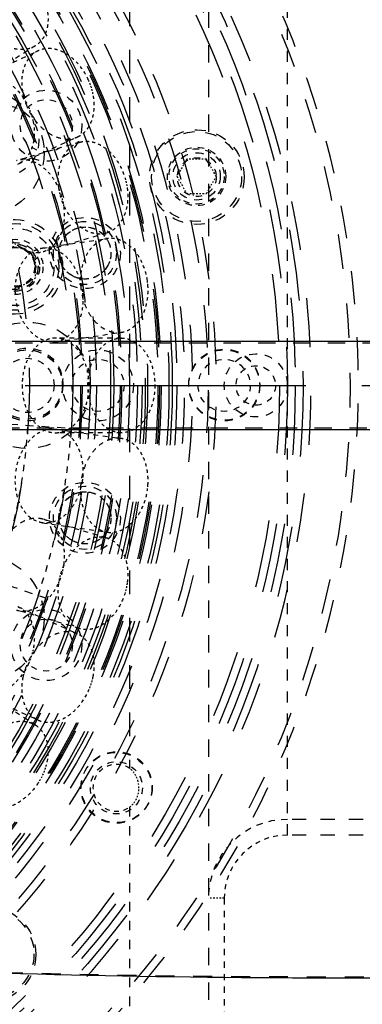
# Model space of a CAD drawing. Header units: millimetres. Extents: x 14186 to 17588, y 1400 to 3805.
# Tile 211 of 256: x 16439 to 16461, y 2681 to 2743. Entities that reach past the tile are written whole.
import ezdxf

# ---------------------------------------------------------------- set-up
doc = ezdxf.new("R2010")
doc.units = ezdxf.units.MM
doc.linetypes.add('CENTER', pattern=[2, 1.25, -0.25, 0.25, -0.25])
doc.linetypes.add('HIDDEN', pattern=[0.2, 0.1, -0.1])
for name, color, linetype in [('1_11', 7, 'Continuous'), ('1_17', 7, 'Continuous'), ('1_43', 7, 'Continuous'), ('1_50', 7, 'Continuous'), ('1_51', 7, 'Continuous'), ('1_59', 7, 'Continuous'), ('1_61', 7, 'Continuous'), ('1_69', 7, 'Continuous'), ('1_72_1', 7, 'Continuous'), ('1_77', 7, 'Continuous'), ('1_80_153', 7, 'Continuous'), ('DEFAULT_2', 8, 'HIDDEN')]:
    doc.layers.add(name, color=color, linetype=linetype)
doc.layers.add('dim', color=82, linetype='Continuous', lineweight=9)
doc.styles.get("Standard").update_dxf_attribs({"font": 'arial.ttf'})
doc.dimstyles.new('ISO-25', dxfattribs={"dimtxt": 2.5, "dimasz": 2.5, "dimexe": 1.25, "dimexo": 0.625, "dimtad": 1, "dimtxsty": 'Standard', "dimcen": 2.5, "dimadec": 0, "dimazin": 0, "dimtfac": 1, "dimtmove": 0, "dimatfit": 3, "dimfxl": 1, "dimarcsym": 0})

# ---------------------------------------------------------------- blocks, each defined once
blk = doc.blocks.new('*D23')
at = {"layer": 'Defpoints', "color": 0, "transparency": 16777216}
for p in [(16478.346, 2911.549), (16873.329, 2528.811)]:
    blk.add_point(p, dxfattribs=at)
at = {"layer": 'dim', "color": 0, "linetype": 'Continuous', "lineweight": -2, "transparency": 16777216}
for p, q in [((16461.111, 2928.25), (16443.875, 2944.952)), ((16478.346, 2911.549), (16873.329, 2528.811)), ((16975.404, 2429.9), (16890.565, 2512.109))]:
    blk.add_line(p, q, dxfattribs=at)
at = {"layer": 'dim', "color": 0, "transparency": 16777216}
for points in [[(16463.894, 2931.123), (16458.327, 2925.378), (16478.346, 2911.549)], [(16893.348, 2514.982), (16887.781, 2509.237), (16873.329, 2528.811)]]:
    blk.add_solid(points, dxfattribs=at)
at = {"layer": 'dim', "color": 0, "transparency": 16777216, "insert": (16956.442, 2477.968), "char_height": 30, "attachment_point": 5, "rotation": 315.902}
blk.add_mtext('360%%D', dxfattribs=at)
blk = doc.blocks.new('*D24')
at = {"layer": 'Defpoints', "color": 0, "transparency": 16777216}
for p in [(16328.859, 2985.593), (16472.816, 2454.767)]:
    blk.add_point(p, dxfattribs=at)
at = {"layer": 'dim', "color": 0, "linetype": 'Continuous', "lineweight": -2, "transparency": 16777216}
for p, q in [((16322.578, 3008.756), (16316.296, 3031.92)), ((16328.859, 2985.593), (16472.816, 2454.767)), ((16510.019, 2317.586), (16479.098, 2431.603))]:
    blk.add_line(p, q, dxfattribs=at)
at = {"layer": 'dim', "color": 0, "transparency": 16777216}
for points in [[(16326.438, 3009.803), (16318.717, 3007.709), (16328.859, 2985.593)], [(16482.958, 2432.65), (16475.237, 2430.556), (16472.816, 2454.767)]]:
    blk.add_solid(points, dxfattribs=at)
at = {"layer": 'dim', "color": 0, "transparency": 16777216, "insert": (16518.28, 2368.594), "char_height": 30, "attachment_point": 5, "rotation": 285.17328}
blk.add_mtext('360%%D', dxfattribs=at)
blk = doc.blocks.new('*D27')
at = {"layer": 'Defpoints', "color": 0, "transparency": 16777216}
for p in [(17053.851, 3119.687), (16297.825, 2320.672)]:
    blk.add_point(p, dxfattribs=at)
at = {"layer": 'dim', "color": 0, "linetype": 'Continuous', "lineweight": -2, "transparency": 16777216}
for p, q in [((17253.469, 3330.657), (17070.346, 3137.12)), ((16297.825, 2320.672), (17053.851, 3119.687)), ((16281.33, 2303.239), (16264.835, 2285.806))]:
    blk.add_line(p, q, dxfattribs=at)
at = {"layer": 'dim', "color": 0, "transparency": 16777216}
for points in [[(17067.44, 3139.87), (17073.251, 3134.371), (17053.851, 3119.687)], [(16278.424, 2305.989), (16284.235, 2300.49), (16297.825, 2320.672)]]:
    blk.add_solid(points, dxfattribs=at)
at = {"layer": 'dim', "color": 0, "transparency": 16777216, "insert": (17191.287, 3297.171), "char_height": 30, "attachment_point": 5, "rotation": 46.58354}
blk.add_mtext('∅1100', dxfattribs=at)
blk = doc.blocks.new('*D28')
at = {"layer": 'Defpoints', "color": 0, "transparency": 16777216}
for p in [(17217.995, 2998.669), (16133.681, 2441.691)]:
    blk.add_point(p, dxfattribs=at)
at = {"layer": 'dim', "color": 0, "linetype": 'Continuous', "lineweight": -2, "transparency": 16777216}
for p, q in [((17380.14, 3081.958), (17239.343, 3009.635)), ((16133.681, 2441.691), (17217.995, 2998.669)), ((16112.333, 2430.725), (16090.984, 2419.759))]:
    blk.add_line(p, q, dxfattribs=at)
at = {"layer": 'dim', "color": 0, "transparency": 16777216}
for points in [[(17237.515, 3013.193), (17241.17, 3006.077), (17217.995, 2998.669)], [(16110.505, 2434.283), (16114.16, 2427.167), (16133.681, 2441.691)]]:
    blk.add_solid(points, dxfattribs=at)
at = {"layer": 'dim', "color": 0, "transparency": 16777216, "insert": (17310.293, 3070.985), "char_height": 30, "attachment_point": 5, "rotation": 27.18816}
blk.add_mtext('∅1219', dxfattribs=at)

msp = doc.modelspace()

# ---------------------------------------------------------------- linework, layer by layer
at = {"color": 7, "linetype": 'Continuous'}
for p, q in [((16499.266, 2722.973), (16408.797, 2722.973)), ((16408.797, 2717.387), (16499.266, 2717.387))]:
    msp.add_line(p, q, dxfattribs=at)
for centre, radius in [((16675.838, 2720.18), 609.5), ((16675.838, 2720.18), 550), ((16400.838, 2720.18), 275), ((16675.838, 2720.18), 275)]:
    msp.add_circle(centre, radius)
for points, knots in [([(16499.624, 2683.571), (16491.962, 2683.199), (16461.332, 2682.144), (16430.643, 2682.821), (16407.715, 2684.305)], [0, 0, 0, 0, 0.2503, 1, 1, 1, 1]), ([(16506.496, 2678.869), (16473.24, 2675.491), (16406.25, 2672.793), (16339.431, 2678.274), (16306.342, 2683.031)], [0, 0, 0, 0, 0.499984, 1, 1, 1, 1])]:
    msp.add_open_spline(points, degree=3, knots=knots, dxfattribs=at)
at = {"layer": '1_11', "color": 8, "linetype": 'HIDDEN', "ltscale": 3}
for p, q in [((16442.676, 2735.592), (16438.674, 2734.416)), ((16444.367, 2729.835), (16440.364, 2728.659))]:
    msp.add_line(p, q, dxfattribs=at)
at = {"layer": '1_11', "color": 8, "linetype": 'HIDDEN', "ltscale": 2}
for points, knots in [([(16441.357, 2732.713), (16441.311, 2733.038), (16441.3, 2733.528), (16441.419, 2734.149), (16441.567, 2734.566), (16441.772, 2734.93), (16442.029, 2735.231), (16442.332, 2735.459), (16442.56, 2735.557), (16442.676, 2735.591)], [0, 0, 0, 0, 0.286809, 0.422227, 0.550556, 0.671475, 0.785531, 0.894239, 1, 1, 1, 1]), ([(16442.676, 2735.591), (16442.743, 2735.611), (16442.88, 2735.641), (16443.164, 2735.663), (16443.533, 2735.617), (16443.967, 2735.448), (16444.382, 2735.176), (16444.762, 2734.812), (16445.211, 2734.213), (16445.448, 2733.681), (16445.557, 2733.311)], [0, 0, 0, 0, 0.051546, 0.103582, 0.210671, 0.324368, 0.446161, 0.576151, 0.713277, 1, 1, 1, 1]), ([(16441.554, 2732.135), (16441.445, 2732.506), (16441.208, 2733.037), (16440.759, 2733.636), (16440.379, 2734.001), (16439.964, 2734.273), (16439.53, 2734.441), (16439.161, 2734.488), (16438.877, 2734.466), (16438.74, 2734.436), (16438.673, 2734.416)], [0, 0, 0, 0, 0.28672, 0.423847, 0.553837, 0.675631, 0.789329, 0.896419, 0.948454, 1, 1, 1, 1]), ([(16445.686, 2732.713), (16445.732, 2732.388), (16445.743, 2731.898), (16445.625, 2731.277), (16445.477, 2730.86), (16445.271, 2730.496), (16445.014, 2730.195), (16444.711, 2729.967), (16444.483, 2729.869), (16444.367, 2729.835)], [0, 0, 0, 0, 0.286809, 0.422227, 0.550556, 0.671475, 0.785531, 0.894239, 1, 1, 1, 1]), ([(16444.367, 2729.835), (16444.3, 2729.815), (16444.163, 2729.785), (16443.88, 2729.763), (16443.51, 2729.809), (16443.076, 2729.978), (16442.662, 2730.25), (16442.281, 2730.614), (16441.832, 2731.213), (16441.595, 2731.745), (16441.486, 2732.115)], [0, 0, 0, 0, 0.051546, 0.103582, 0.210671, 0.324368, 0.446161, 0.576151, 0.713277, 1, 1, 1, 1]), ([(16440.364, 2728.659), (16440.48, 2728.693), (16440.708, 2728.792), (16441.011, 2729.02), (16441.268, 2729.321), (16441.474, 2729.685), (16441.622, 2730.102), (16441.74, 2730.722), (16441.729, 2731.213), (16441.683, 2731.538)], [0, 0, 0, 0, 0.105761, 0.214468, 0.328522, 0.449438, 0.577767, 0.713186, 1, 1, 1, 1])]:
    msp.add_open_spline(points, degree=3, knots=knots, dxfattribs=at)
at = {"layer": '1_11', "color": 8, "linetype": 'HIDDEN', "ltscale": 0.4}
for points, knots in [([(16445.557, 2733.311), (16445.571, 2733.262), (16445.625, 2733.065), (16445.665, 2732.864), (16445.686, 2732.713)], [0, 0, 0, 0, 0.250896, 1, 1, 1, 1]), ([(16441.486, 2732.115), (16441.472, 2732.164), (16441.418, 2732.361), (16441.378, 2732.562), (16441.357, 2732.713)], [0, 0, 0, 0, 0.250896, 1, 1, 1, 1]), ([(16441.683, 2731.538), (16441.676, 2731.588), (16441.644, 2731.789), (16441.597, 2731.988), (16441.554, 2732.135)], [0, 0, 0, 0, 0.248937, 1, 1, 1, 1])]:
    msp.add_open_spline(points, degree=3, knots=knots, dxfattribs=at)
at = {"layer": '1_11', "color": 8, "linetype": 'HIDDEN', "ltscale": 3}
msp.add_open_spline([(16437.354, 2731.538), (16437.385, 2731.319), (16437.482, 2730.886), (16437.723, 2730.273), (16438.051, 2729.72), (16438.45, 2729.253), (16438.903, 2728.895), (16439.316, 2728.699), (16439.649, 2728.617), (16439.893, 2728.592), (16440.133, 2728.604), (16440.288, 2728.637), (16440.364, 2728.659)], degree=3, knots=[0, 0, 0, 0, 0.142348, 0.284418, 0.422814, 0.554606, 0.677796, 0.791813, 0.845829, 0.898204, 0.949408, 1, 1, 1, 1], dxfattribs=at)
at = {"layer": '1_17', "color": 8, "linetype": 'HIDDEN', "ltscale": 44}
msp.add_circle((16400.838, 2720.18), 55, dxfattribs=at)
at = {"layer": '1_17', "color": 8, "linetype": 'HIDDEN', "ltscale": 43}
msp.add_circle((16400.838, 2720.18), 54.5, dxfattribs=at)
at = {"layer": '1_17', "color": 8, "linetype": 'HIDDEN', "ltscale": 38}
msp.add_circle((16400.838, 2720.18), 47, dxfattribs=at)
at = {"layer": '1_17', "color": 8, "linetype": 'HIDDEN', "ltscale": 37}
for radius in [46.9, 46.8, 46.143, 46]:
    msp.add_circle((16400.838, 2720.18), radius, dxfattribs=at)
at = {"layer": '1_17', "color": 8, "linetype": 'HIDDEN', "ltscale": 36}
msp.add_circle((16400.838, 2720.18), 45, dxfattribs=at)
at = {"layer": '1_17', "color": 8, "linetype": 'HIDDEN', "ltscale": 35}
msp.add_circle((16400.838, 2720.18), 44.4, dxfattribs=at)
at = {"layer": '1_17', "color": 8, "linetype": 'HIDDEN', "ltscale": 34}
msp.add_circle((16400.838, 2720.18), 42.9, dxfattribs=at)
at = {"layer": '1_17', "color": 8, "linetype": 'HIDDEN', "ltscale": 4}
msp.add_circle((16450.1, 2733.38), 1.23, dxfattribs=at)
at = {"layer": '1_17', "color": 8, "linetype": 'HIDDEN', "ltscale": 5}
for centre in [(16451.838, 2720.18), (16445.005, 2694.68)]:
    msp.add_circle(centre, 2.25, dxfattribs=at)
at = {"layer": '1_43', "color": 8, "linetype": 'HIDDEN', "ltscale": 3}
for p, q in [((16444.367, 2710.525), (16440.364, 2711.701)), ((16442.676, 2704.768), (16438.674, 2705.944))]:
    msp.add_line(p, q, dxfattribs=at)
msp.add_open_spline([(16440.364, 2711.701), (16440.288, 2711.723), (16440.133, 2711.755), (16439.893, 2711.768), (16439.649, 2711.743), (16439.316, 2711.661), (16438.903, 2711.465), (16438.45, 2711.107), (16438.051, 2710.64), (16437.723, 2710.087), (16437.482, 2709.474), (16437.385, 2709.041), (16437.354, 2708.822)], degree=3, knots=[0, 0, 0, 0, 0.050592, 0.101796, 0.154171, 0.208187, 0.322204, 0.445394, 0.577185, 0.715581, 0.857651, 1, 1, 1, 1], dxfattribs=at)
at = {"layer": '1_43', "color": 8, "linetype": 'HIDDEN', "ltscale": 2}
for points, knots in [([(16441.683, 2708.822), (16441.729, 2709.147), (16441.74, 2709.638), (16441.622, 2710.258), (16441.474, 2710.675), (16441.268, 2711.039), (16441.011, 2711.34), (16440.708, 2711.568), (16440.48, 2711.667), (16440.364, 2711.701)], [0, 0, 0, 0, 0.286813, 0.422232, 0.550561, 0.671477, 0.785531, 0.894239, 1, 1, 1, 1]), ([(16441.486, 2708.244), (16441.595, 2708.615), (16441.832, 2709.146), (16442.281, 2709.745), (16442.662, 2710.11), (16443.076, 2710.382), (16443.51, 2710.55), (16443.88, 2710.597), (16444.163, 2710.575), (16444.3, 2710.545), (16444.367, 2710.525)], [0, 0, 0, 0, 0.28672, 0.423847, 0.553837, 0.675631, 0.789329, 0.896419, 0.948454, 1, 1, 1, 1]), ([(16444.367, 2710.525), (16444.483, 2710.491), (16444.711, 2710.393), (16445.014, 2710.165), (16445.271, 2709.864), (16445.477, 2709.5), (16445.625, 2709.083), (16445.743, 2708.462), (16445.732, 2707.972), (16445.686, 2707.647)], [0, 0, 0, 0, 0.105761, 0.214469, 0.328523, 0.449441, 0.577769, 0.713188, 1, 1, 1, 1]), ([(16438.673, 2705.944), (16438.74, 2705.924), (16438.877, 2705.894), (16439.161, 2705.872), (16439.53, 2705.919), (16439.964, 2706.087), (16440.379, 2706.359), (16440.759, 2706.724), (16441.208, 2707.323), (16441.445, 2707.854), (16441.554, 2708.224)], [0, 0, 0, 0, 0.051546, 0.103582, 0.210671, 0.324368, 0.446161, 0.576151, 0.713277, 1, 1, 1, 1]), ([(16442.676, 2704.768), (16442.56, 2704.802), (16442.332, 2704.901), (16442.029, 2705.129), (16441.772, 2705.43), (16441.567, 2705.794), (16441.419, 2706.211), (16441.3, 2706.831), (16441.311, 2707.322), (16441.357, 2707.647)], [0, 0, 0, 0, 0.105761, 0.214469, 0.328523, 0.449441, 0.577769, 0.713188, 1, 1, 1, 1]), ([(16445.557, 2707.049), (16445.448, 2706.678), (16445.211, 2706.147), (16444.762, 2705.548), (16444.382, 2705.183), (16443.967, 2704.911), (16443.533, 2704.743), (16443.164, 2704.696), (16442.88, 2704.719), (16442.743, 2704.749), (16442.676, 2704.768)], [0, 0, 0, 0, 0.28672, 0.423847, 0.553837, 0.675631, 0.789329, 0.896419, 0.948454, 1, 1, 1, 1])]:
    msp.add_open_spline(points, degree=3, knots=knots, dxfattribs=at)
at = {"layer": '1_43', "color": 8, "linetype": 'HIDDEN', "ltscale": 0.4}
for points, knots in [([(16441.554, 2708.224), (16441.569, 2708.274), (16441.622, 2708.47), (16441.662, 2708.671), (16441.683, 2708.822)], [0, 0, 0, 0, 0.250896, 1, 1, 1, 1]), ([(16441.357, 2707.647), (16441.364, 2707.697), (16441.396, 2707.898), (16441.443, 2708.097), (16441.486, 2708.244)], [0, 0, 0, 0, 0.248937, 1, 1, 1, 1]), ([(16445.686, 2707.647), (16445.679, 2707.596), (16445.647, 2707.395), (16445.6, 2707.196), (16445.557, 2707.049)], [0, 0, 0, 0, 0.248937, 1, 1, 1, 1])]:
    msp.add_open_spline(points, degree=3, knots=knots, dxfattribs=at)
at = {"layer": '1_50', "color": 8, "linetype": 'HIDDEN', "ltscale": 3}
msp.add_line((16439.884, 2741.707), (16436.374, 2739.452), dxfattribs=at)
at = {"layer": '1_50', "color": 8, "linetype": 'HIDDEN', "ltscale": 2}
for points, knots in [([(16440.557, 2744.231), (16440.625, 2743.976), (16440.704, 2743.473), (16440.643, 2742.85), (16440.49, 2742.414), (16440.332, 2742.131), (16440.13, 2741.89), (16439.969, 2741.762), (16439.884, 2741.707)], [0, 0, 0, 0, 0.283877, 0.543532, 0.664267, 0.779589, 0.890876, 1, 1, 1, 1]), ([(16439.884, 2741.707), (16439.825, 2741.67), (16439.702, 2741.602), (16439.436, 2741.501), (16439.069, 2741.442), (16438.605, 2741.481), (16438.13, 2741.625), (16437.663, 2741.868), (16437.063, 2742.316), (16436.686, 2742.759), (16436.477, 2743.084)], [0, 0, 0, 0, 0.051546, 0.103582, 0.210671, 0.324369, 0.446163, 0.576152, 0.713279, 1, 1, 1, 1])]:
    msp.add_open_spline(points, degree=3, knots=knots, dxfattribs=at)
at = {"layer": '1_51', "color": 8, "linetype": 'HIDDEN', "ltscale": 5}
for p, q in [((16433.268, 2718.054), (16442.648, 2717.439)), ((16431.613, 2709.733), (16440.514, 2706.712))]:
    msp.add_line(p, q, dxfattribs=at)
at = {"layer": '1_51', "color": 8, "linetype": 'HIDDEN', "ltscale": 33}
for radius in [41.9, 41.4]:
    msp.add_circle((16400.838, 2720.18), radius, dxfattribs=at)
at = {"layer": '1_51', "color": 8, "linetype": 'HIDDEN', "ltscale": 31}
msp.add_circle((16400.838, 2720.18), 38.657, dxfattribs=at)
at = {"layer": '1_51', "color": 8, "linetype": 'HIDDEN', "ltscale": 4}
for centre, radius in [((16438.598, 2727.691), 1.23), ((16439.338, 2720.18), 1.716)]:
    msp.add_circle(centre, radius, dxfattribs=at)
at = {"layer": '1_59', "color": 8, "linetype": 'HIDDEN', "ltscale": 0.9}
for p, q in [((16449.463, 2734.507), (16448.838, 2733.424)), ((16450.713, 2734.507), (16449.463, 2734.507)), ((16451.338, 2733.424), (16450.713, 2734.507)), ((16448.838, 2733.424), (16449.463, 2732.342)), ((16450.713, 2732.342), (16451.338, 2733.424)), ((16449.463, 2732.342), (16450.713, 2732.342))]:
    msp.add_line(p, q, dxfattribs=at)
at = {"layer": '1_59', "color": 8, "linetype": 'HIDDEN', "ltscale": 7}
msp.add_circle((16450.088, 2733.424), 2.85, dxfattribs=at)
at = {"layer": '1_59', "color": 8, "linetype": 'HIDDEN', "ltscale": 4}
msp.add_circle((16450.088, 2733.424), 1.85, dxfattribs=at)
at = {"layer": '1_59', "color": 8, "linetype": 'HIDDEN', "ltscale": 5}
msp.add_circle((16450.088, 2733.424), 1.5, dxfattribs=at)
at = {"layer": '1_61', "color": 8, "linetype": 'HIDDEN', "ltscale": 3}
msp.add_line((16439.884, 2698.653), (16436.374, 2700.908), dxfattribs=at)
at = {"layer": '1_61', "color": 8, "linetype": 'HIDDEN', "ltscale": 2}
for points, knots in [([(16436.477, 2697.276), (16436.686, 2697.601), (16437.063, 2698.044), (16437.663, 2698.492), (16438.13, 2698.735), (16438.605, 2698.879), (16439.069, 2698.918), (16439.436, 2698.859), (16439.702, 2698.758), (16439.825, 2698.69), (16439.884, 2698.653)], [0, 0, 0, 0, 0.28672, 0.423847, 0.553836, 0.675631, 0.789329, 0.896419, 0.948454, 1, 1, 1, 1]), ([(16439.884, 2698.653), (16439.969, 2698.598), (16440.13, 2698.469), (16440.332, 2698.229), (16440.49, 2697.946), (16440.643, 2697.51), (16440.704, 2696.887), (16440.625, 2696.384), (16440.557, 2696.129)], [0, 0, 0, 0, 0.109123, 0.220409, 0.335731, 0.456465, 0.716121, 1, 1, 1, 1]), ([(16440.046, 2694.982), (16439.837, 2694.657), (16439.46, 2694.214), (16438.861, 2693.766), (16438.393, 2693.523), (16437.919, 2693.379), (16437.455, 2693.34), (16437.087, 2693.399), (16436.821, 2693.5), (16436.698, 2693.568), (16436.64, 2693.605)], [0, 0, 0, 0, 0.28672, 0.423847, 0.553836, 0.675631, 0.789329, 0.896419, 0.948454, 1, 1, 1, 1])]:
    msp.add_open_spline(points, degree=3, knots=knots, dxfattribs=at)
at = {"layer": '1_61', "color": 8, "linetype": 'HIDDEN', "ltscale": 0.9}
msp.add_open_spline([(16440.557, 2696.129), (16440.531, 2696.029), (16440.406, 2695.629), (16440.217, 2695.248), (16440.046, 2694.982)], degree=3, knots=[0, 0, 0, 0, 0.245467, 1, 1, 1, 1], dxfattribs=at)
at = {"layer": '1_69', "color": 8, "linetype": 'HIDDEN', "ltscale": 3}
for p, q in [((16436.262, 2739.656), (16440.057, 2741.389)), ((16438.755, 2734.198), (16442.55, 2735.931))]:
    msp.add_line(p, q, dxfattribs=at)
at = {"layer": '1_69', "color": 8, "linetype": 'HIDDEN', "ltscale": 2}
for points, knots in [([(16440.057, 2741.389), (16439.956, 2741.343), (16439.761, 2741.225), (16439.509, 2740.986), (16439.303, 2740.69), (16439.148, 2740.344), (16439.046, 2739.958), (16438.983, 2739.391), (16439.024, 2738.951), (16439.084, 2738.66)], [0, 0, 0, 0, 0.107275, 0.217104, 0.331634, 0.452332, 0.579896, 0.714303, 1, 1, 1, 1]), ([(16443.233, 2739.541), (16443.073, 2739.893), (16442.763, 2740.385), (16442.233, 2740.914), (16441.804, 2741.221), (16441.355, 2741.431), (16440.902, 2741.536), (16440.53, 2741.529), (16440.252, 2741.467), (16440.121, 2741.418), (16440.057, 2741.389)], [0, 0, 0, 0, 0.286719, 0.423845, 0.553835, 0.67563, 0.789329, 0.896419, 0.948454, 1, 1, 1, 1]), ([(16436.262, 2739.656), (16436.326, 2739.685), (16436.457, 2739.734), (16436.735, 2739.796), (16437.107, 2739.803), (16437.56, 2739.698), (16438.009, 2739.488), (16438.438, 2739.181), (16438.968, 2738.652), (16439.278, 2738.16), (16439.438, 2737.808)], [0, 0, 0, 0, 0.051546, 0.103582, 0.210671, 0.32437, 0.446164, 0.576153, 0.713279, 1, 1, 1, 1]), ([(16442.55, 2735.931), (16442.651, 2735.977), (16442.846, 2736.095), (16443.098, 2736.334), (16443.304, 2736.63), (16443.459, 2736.976), (16443.561, 2737.362), (16443.624, 2737.929), (16443.583, 2738.369), (16443.523, 2738.66)], [0, 0, 0, 0, 0.107276, 0.217105, 0.331633, 0.452331, 0.579896, 0.714303, 1, 1, 1, 1]), ([(16439.728, 2736.927), (16439.788, 2736.636), (16439.829, 2736.196), (16439.766, 2735.629), (16439.664, 2735.242), (16439.509, 2734.897), (16439.303, 2734.601), (16439.052, 2734.362), (16438.856, 2734.244), (16438.755, 2734.198)], [0, 0, 0, 0, 0.285695, 0.420101, 0.547666, 0.668365, 0.782895, 0.892724, 1, 1, 1, 1])]:
    msp.add_open_spline(points, degree=3, knots=knots, dxfattribs=at)
at = {"layer": '1_69', "color": 8, "linetype": 'HIDDEN', "ltscale": 0.7}
for points, knots in [([(16443.523, 2738.66), (16443.507, 2738.735), (16443.436, 2739.036), (16443.33, 2739.329), (16443.233, 2739.541)], [0, 0, 0, 0, 0.247542, 1, 1, 1, 1]), ([(16439.438, 2737.808), (16439.471, 2737.737), (16439.591, 2737.452), (16439.681, 2737.154), (16439.728, 2736.927)], [0, 0, 0, 0, 0.252085, 1, 1, 1, 1])]:
    msp.add_open_spline(points, degree=3, knots=knots, dxfattribs=at)
at = {"layer": '1_69', "color": 8, "linetype": 'HIDDEN', "ltscale": 3}
msp.add_open_spline([(16439.084, 2738.66), (16439.131, 2738.432), (16439.267, 2737.982), (16439.576, 2737.353), (16439.978, 2736.794), (16440.452, 2736.334), (16440.974, 2735.998), (16441.438, 2735.835), (16441.802, 2735.788), (16442.064, 2735.794), (16442.315, 2735.839), (16442.474, 2735.897), (16442.55, 2735.931)], degree=3, knots=[0, 0, 0, 0, 0.140314, 0.281895, 0.420879, 0.553766, 0.677994, 0.792547, 0.846583, 0.898816, 0.949748, 1, 1, 1, 1], dxfattribs=at)
at = {"layer": '1_72_1', "color": 8, "linetype": 'HIDDEN', "ltscale": 3}
for p, q in [((16441.168, 2717.412), (16445.298, 2716.818)), ((16440.314, 2711.473), (16444.444, 2710.879))]:
    msp.add_line(p, q, dxfattribs=at)
at = {"layer": '1_72_1', "color": 8, "linetype": 'HIDDEN', "ltscale": 2}
for points, knots in [([(16438.642, 2714.744), (16438.697, 2715.127), (16438.856, 2715.686), (16439.215, 2716.343), (16439.54, 2716.758), (16439.911, 2717.087), (16440.317, 2717.315), (16440.676, 2717.414), (16440.96, 2717.432), (16441.1, 2717.422), (16441.168, 2717.412)], [0, 0, 0, 0, 0.286719, 0.423846, 0.553836, 0.675631, 0.789329, 0.896419, 0.948454, 1, 1, 1, 1]), ([(16441.168, 2717.412), (16441.297, 2717.393), (16441.556, 2717.321), (16441.91, 2717.114), (16442.222, 2716.817), (16442.483, 2716.442), (16442.685, 2716.001), (16442.87, 2715.336), (16442.899, 2714.8), (16442.874, 2714.443)], [0, 0, 0, 0, 0.104467, 0.21228, 0.326072, 0.447367, 0.576514, 0.712845, 1, 1, 1, 1]), ([(16447.003, 2713.849), (16447.028, 2714.206), (16446.999, 2714.742), (16446.814, 2715.408), (16446.612, 2715.848), (16446.352, 2716.223), (16446.039, 2716.52), (16445.685, 2716.727), (16445.427, 2716.8), (16445.298, 2716.818)], [0, 0, 0, 0, 0.287153, 0.423485, 0.552632, 0.673927, 0.78772, 0.895532, 1, 1, 1, 1]), ([(16440.314, 2711.473), (16440.185, 2711.492), (16439.927, 2711.564), (16439.573, 2711.771), (16439.261, 2712.068), (16439, 2712.443), (16438.798, 2712.884), (16438.613, 2713.55), (16438.584, 2714.085), (16438.609, 2714.443)], [0, 0, 0, 0, 0.104467, 0.21228, 0.326072, 0.447367, 0.576514, 0.712845, 1, 1, 1, 1]), ([(16442.841, 2714.141), (16442.786, 2713.758), (16442.627, 2713.199), (16442.268, 2712.542), (16441.943, 2712.127), (16441.572, 2711.798), (16441.166, 2711.57), (16440.807, 2711.471), (16440.523, 2711.453), (16440.383, 2711.463), (16440.314, 2711.473)], [0, 0, 0, 0, 0.286719, 0.423846, 0.553836, 0.675631, 0.789329, 0.896419, 0.948454, 1, 1, 1, 1]), ([(16442.739, 2713.849), (16442.713, 2713.492), (16442.742, 2712.956), (16442.928, 2712.29), (16443.129, 2711.85), (16443.39, 2711.475), (16443.703, 2711.178), (16444.057, 2710.971), (16444.315, 2710.898), (16444.444, 2710.879)], [0, 0, 0, 0, 0.287152, 0.423483, 0.552631, 0.673927, 0.78772, 0.895533, 1, 1, 1, 1]), ([(16444.444, 2710.879), (16444.513, 2710.87), (16444.652, 2710.859), (16444.937, 2710.878), (16445.295, 2710.976), (16445.701, 2711.205), (16446.073, 2711.533), (16446.397, 2711.948), (16446.757, 2712.605), (16446.916, 2713.164), (16446.971, 2713.547)], [0, 0, 0, 0, 0.051546, 0.103582, 0.210671, 0.324369, 0.446162, 0.576152, 0.713278, 1, 1, 1, 1])]:
    msp.add_open_spline(points, degree=3, knots=knots, dxfattribs=at)
at = {"layer": '1_72_1', "color": 8, "linetype": 'HIDDEN', "ltscale": 3}
msp.add_open_spline([(16445.298, 2716.818), (16445.225, 2716.829), (16445.076, 2716.839), (16444.851, 2716.821), (16444.626, 2716.771), (16444.326, 2716.66), (16443.963, 2716.438), (16443.578, 2716.066), (16443.25, 2715.6), (16442.992, 2715.06), (16442.814, 2714.469), (16442.754, 2714.057), (16442.739, 2713.849)], degree=3, knots=[0, 0, 0, 0, 0.051008, 0.102563, 0.155172, 0.20927, 0.322973, 0.445322, 0.576112, 0.713846, 0.856116, 1, 1, 1, 1], dxfattribs=at)
at = {"layer": '1_72_1', "color": 8, "linetype": 'HIDDEN', "ltscale": 0.2}
for points, knots in [([(16442.874, 2714.443), (16442.872, 2714.417), (16442.864, 2714.316), (16442.852, 2714.216), (16442.841, 2714.141)], [0, 0, 0, 0, 0.249738, 1, 1, 1, 1]), ([(16446.971, 2713.547), (16446.981, 2713.622), (16446.993, 2713.723), (16447.001, 2713.824), (16447.003, 2713.849)], [0, 0, 0, 0, 0.750262, 1, 1, 1, 1])]:
    msp.add_open_spline(points, degree=3, knots=knots, dxfattribs=at)
at = {"layer": '1_77', "color": 8, "linetype": 'HIDDEN', "ltscale": 3}
for p, q in [((16445.324, 2723.18), (16441.152, 2723.18)), ((16445.324, 2717.18), (16441.152, 2717.18))]:
    msp.add_line(p, q, dxfattribs=at)
at = {"layer": '1_77', "color": 8, "linetype": 'HIDDEN', "ltscale": 2}
for points, knots in [([(16441.152, 2723.18), (16441.082, 2723.18), (16440.942, 2723.17), (16440.735, 2723.126), (16440.532, 2723.054), (16440.266, 2722.919), (16439.953, 2722.679), (16439.633, 2722.301), (16439.37, 2721.844), (16439.108, 2721.143), (16439.03, 2720.566), (16439.03, 2720.18)], [0, 0, 0, 0, 0.051535, 0.103559, 0.15653, 0.210845, 0.324518, 0.446285, 0.576245, 0.713342, 1, 1, 1, 1]), ([(16443.273, 2720.18), (16443.273, 2720.566), (16443.195, 2721.143), (16442.933, 2721.844), (16442.671, 2722.301), (16442.35, 2722.679), (16442.037, 2722.919), (16441.771, 2723.054), (16441.568, 2723.126), (16441.361, 2723.17), (16441.221, 2723.18), (16441.152, 2723.18)], [0, 0, 0, 0, 0.286657, 0.423753, 0.553714, 0.675481, 0.789155, 0.84347, 0.896441, 0.948465, 1, 1, 1, 1]), ([(16443.202, 2720.18), (16443.202, 2720.566), (16443.28, 2721.143), (16443.542, 2721.844), (16443.804, 2722.301), (16444.125, 2722.679), (16444.438, 2722.919), (16444.704, 2723.054), (16444.907, 2723.126), (16445.114, 2723.17), (16445.254, 2723.18), (16445.324, 2723.18)], [0, 0, 0, 0, 0.286657, 0.423753, 0.553714, 0.675481, 0.789155, 0.84347, 0.896441, 0.948465, 1, 1, 1, 1]), ([(16445.324, 2723.18), (16445.393, 2723.18), (16445.533, 2723.17), (16445.74, 2723.126), (16445.943, 2723.054), (16446.209, 2722.919), (16446.522, 2722.679), (16446.843, 2722.301), (16447.105, 2721.844), (16447.367, 2721.143), (16447.445, 2720.566), (16447.445, 2720.18)], [0, 0, 0, 0, 0.051535, 0.103559, 0.15653, 0.210845, 0.324518, 0.446285, 0.576245, 0.713342, 1, 1, 1, 1]), ([(16439.03, 2720.18), (16439.03, 2719.793), (16439.108, 2719.217), (16439.37, 2718.516), (16439.633, 2718.059), (16439.953, 2717.681), (16440.266, 2717.441), (16440.532, 2717.306), (16440.735, 2717.233), (16440.942, 2717.19), (16441.082, 2717.18), (16441.152, 2717.18)], [0, 0, 0, 0, 0.286657, 0.423753, 0.553714, 0.675481, 0.789155, 0.84347, 0.896441, 0.948465, 1, 1, 1, 1]), ([(16441.152, 2717.18), (16441.221, 2717.18), (16441.361, 2717.19), (16441.568, 2717.233), (16441.771, 2717.306), (16442.037, 2717.441), (16442.35, 2717.681), (16442.671, 2718.059), (16442.933, 2718.516), (16443.195, 2719.217), (16443.273, 2719.793), (16443.273, 2720.18)], [0, 0, 0, 0, 0.051535, 0.103559, 0.15653, 0.210845, 0.324518, 0.446285, 0.576245, 0.713342, 1, 1, 1, 1]), ([(16445.324, 2717.18), (16445.254, 2717.18), (16445.114, 2717.19), (16444.907, 2717.233), (16444.704, 2717.306), (16444.438, 2717.441), (16444.125, 2717.681), (16443.804, 2718.059), (16443.542, 2718.516), (16443.28, 2719.217), (16443.202, 2719.793), (16443.202, 2720.18)], [0, 0, 0, 0, 0.051535, 0.103559, 0.15653, 0.210845, 0.324518, 0.446285, 0.576245, 0.713342, 1, 1, 1, 1]), ([(16447.445, 2720.18), (16447.445, 2719.793), (16447.367, 2719.217), (16447.105, 2718.516), (16446.843, 2718.059), (16446.522, 2717.681), (16446.209, 2717.441), (16445.943, 2717.306), (16445.74, 2717.233), (16445.533, 2717.19), (16445.393, 2717.18), (16445.324, 2717.18)], [0, 0, 0, 0, 0.286657, 0.423753, 0.553714, 0.675481, 0.789155, 0.84347, 0.896441, 0.948465, 1, 1, 1, 1])]:
    msp.add_open_spline(points, degree=3, knots=knots, dxfattribs=at)
at = {"layer": '1_80_153', "color": 8, "linetype": 'HIDDEN', "ltscale": 34}
for radius in [42.5, 42]:
    msp.add_circle((16400.838, 2720.18), radius, dxfattribs=at)
at = {"layer": '1_80_153', "color": 8, "linetype": 'HIDDEN', "ltscale": 4}
msp.add_circle((16438.598, 2727.691), 1.75, dxfattribs=at)
at = {"layer": '1_80_153', "color": 8, "linetype": 'HIDDEN', "ltscale": 5}
msp.add_circle((16439.338, 2720.18), 2.25, dxfattribs=at)
at = {"layer": 'DEFAULT_2', "color": 8, "linetype": 'HIDDEN', "ltscale": 11}
for p, q in [((16450.838, 2763.746), (16450.838, 2676.614)), ((16407.797, 2722.88), (16498.266, 2722.88)), ((16498.266, 2717.48), (16407.797, 2717.48))]:
    msp.add_line(p, q, dxfattribs=at)
at = {"layer": 'DEFAULT_2', "color": 8, "linetype": 'HIDDEN', "ltscale": 7}
msp.add_line((16455.838, 2691.68), (16455.838, 2748.68), dxfattribs=at)
at = {"layer": 'DEFAULT_2', "color": 8, "linetype": 'HIDDEN', "ltscale": 15}
msp.add_line((16445.838, 2744.452), (16445.838, 2695.908), dxfattribs=at)
at = {"layer": 'DEFAULT_2', "color": 8, "linetype": 'HIDDEN', "ltscale": 3}
for p, q in [((16440.314, 2728.887), (16444.444, 2729.48)), ((16441.168, 2722.948), (16445.298, 2723.541)), ((16438.755, 2706.162), (16442.55, 2704.429)), ((16436.262, 2700.704), (16440.057, 2698.971))]:
    msp.add_line(p, q, dxfattribs=at)
at = {"layer": 'DEFAULT_2', "color": 8, "linetype": 'HIDDEN'}
for p, q in [((16439.848, 2728.413), (16438.598, 2729.134)), ((16439.848, 2728.413), (16439.848, 2726.969)), ((16438.598, 2726.247), (16439.848, 2726.969))]:
    msp.add_line(p, q, dxfattribs=at)
at = {"layer": 'DEFAULT_2', "color": 1, "linetype": 'CENTER', "ltscale": 14.224}
msp.add_line((16325.438, 2720.18), (16476.238, 2720.18), dxfattribs=at)
at = {"layer": 'DEFAULT_2', "color": 8, "linetype": 'HIDDEN', "ltscale": 5}
for p, q in [((16433.268, 2718.054), (16442.648, 2717.439)), ((16431.613, 2709.733), (16440.514, 2706.712))]:
    msp.add_line(p, q, dxfattribs=at)
at = {"layer": 'DEFAULT_2', "color": 8, "linetype": 'HIDDEN', "ltscale": 6}
msp.add_line((16445.838, 2693.452), (16445.838, 2676.614), dxfattribs=at)
at = {"layer": 'DEFAULT_2', "color": 8, "linetype": 'HIDDEN', "ltscale": 9}
for p, q in [((16485.838, 2692.68), (16455.838, 2692.68)), ((16485.838, 2691.68), (16455.838, 2691.68))]:
    msp.add_line(p, q, dxfattribs=at)
at = {"layer": 'DEFAULT_2', "color": 8, "linetype": 'HIDDEN', "ltscale": 0.7}
msp.add_line((16451.838, 2687.68), (16450.838, 2687.68), dxfattribs=at)
at = {"layer": 'DEFAULT_2', "color": 8, "linetype": 'HIDDEN', "ltscale": 4}
msp.add_line((16451.838, 2687.68), (16451.838, 2676.614), dxfattribs=at)
at = {"layer": 'DEFAULT_2', "color": 8, "linetype": 'HIDDEN', "ltscale": 45}
msp.add_circle((16400.838, 2720.18), 56, dxfattribs=at)
at = {"layer": 'DEFAULT_2', "color": 8, "linetype": 'HIDDEN', "ltscale": 44}
for radius in [55.5, 55]:
    msp.add_circle((16400.838, 2720.18), radius, dxfattribs=at)
at = {"layer": 'DEFAULT_2', "color": 8, "linetype": 'HIDDEN', "ltscale": 43}
msp.add_circle((16400.838, 2720.18), 54.5, dxfattribs=at)
at = {"layer": 'DEFAULT_2', "color": 8, "linetype": 'HIDDEN', "ltscale": 38}
for radius in [48, 47.707, 47.5, 47]:
    msp.add_circle((16400.838, 2720.18), radius, dxfattribs=at)
at = {"layer": 'DEFAULT_2', "color": 8, "linetype": 'HIDDEN', "ltscale": 37}
for radius in [46.9, 45.793]:
    msp.add_circle((16400.838, 2720.18), radius, dxfattribs=at)
at = {"layer": 'DEFAULT_2', "color": 8, "linetype": 'HIDDEN', "ltscale": 36}
for radius in [45.5, 45, 44.5]:
    msp.add_circle((16400.838, 2720.18), radius, dxfattribs=at)
at = {"layer": 'DEFAULT_2', "color": 8, "linetype": 'HIDDEN', "ltscale": 35}
for radius in [44, 43.8]:
    msp.add_circle((16400.838, 2720.18), radius, dxfattribs=at)
at = {"layer": 'DEFAULT_2', "color": 8, "linetype": 'HIDDEN', "ltscale": 34}
msp.add_circle((16400.838, 2720.18), 42.5, dxfattribs=at)
at = {"layer": 'DEFAULT_2', "color": 8, "linetype": 'HIDDEN', "ltscale": 33}
msp.add_circle((16400.838, 2720.18), 41.9, dxfattribs=at)
at = {"layer": 'DEFAULT_2', "color": 8, "linetype": 'HIDDEN', "ltscale": 8}
for centre in [(16436.428, 2734.922), (16439.36, 2720.18), (16436.428, 2705.438)]:
    msp.add_circle(centre, 4, dxfattribs=at)
at = {"layer": 'DEFAULT_2', "color": 8, "linetype": 'HIDDEN', "ltscale": 5}
for centre, radius in [((16440.565, 2736.635), 2.25), ((16437.838, 2735.68), 2.25), ((16443.011, 2728.569), 2.25), ((16443.011, 2728.569), 2), ((16438.598, 2727.691), 1.537), ((16438.598, 2727.691), 1.443), ((16438.598, 2727.691), 1.437), ((16439.36, 2720.292), 2.25), ((16439.36, 2720.18), 2.25), ((16443.838, 2720.18), 2.25), ((16451.838, 2720.226), 2.25), ((16451.838, 2720.18), 2.25), ((16453.838, 2720.18), 2), ((16443.011, 2711.791), 2.25), ((16443.011, 2711.791), 2), ((16440.565, 2703.724), 2.25), ((16445.005, 2694.68), 2.25), ((16445.028, 2694.72), 2.25)]:
    msp.add_circle(centre, radius, dxfattribs=at)
at = {"layer": 'DEFAULT_2', "color": 8, "linetype": 'HIDDEN', "ltscale": 4}
for centre, radius in [((16440.565, 2736.635), 1.65), ((16450.088, 2733.424), 1.75), ((16443.011, 2728.569), 1.65), ((16438.598, 2727.691), 1.75), ((16438.598, 2727.691), 1.293), ((16438.598, 2727.691), 1.25), ((16443.838, 2720.18), 1.65), ((16451.838, 2720.18), 1.65), ((16453.838, 2720.18), 1.25), ((16443.011, 2711.791), 1.65), ((16440.565, 2703.724), 1.65), ((16445.005, 2694.68), 1.65)]:
    msp.add_circle(centre, radius, dxfattribs=at)
at = {"layer": 'DEFAULT_2', "color": 8, "linetype": 'HIDDEN', "ltscale": 7}
for centre, radius in [((16450.1, 2733.38), 3), ((16438.598, 2727.691), 3), ((16438.598, 2727.691), 2.75), ((16436.9, 2684.117), 3), ((16436.933, 2684.15), 2.85)]:
    msp.add_circle(centre, radius, dxfattribs=at)
at = {"layer": 'DEFAULT_2', "color": 8, "linetype": 'HIDDEN', "ltscale": 6}
msp.add_circle((16438.598, 2727.691), 2.45, dxfattribs=at)
at = {"layer": 'DEFAULT_2', "color": 8, "linetype": 'HIDDEN', "ltscale": 22}
msp.add_arc((16400.838, 2720.18), 59, 277.46668, 82.53201, dxfattribs=at)
at = {"layer": 'DEFAULT_2', "color": 8, "linetype": 'HIDDEN', "ltscale": 21}
msp.add_arc((16400.838, 2720.18), 59.5, 280.03929, 79.96071, dxfattribs=at)
at = {"layer": 'DEFAULT_2', "color": 8, "linetype": 'HIDDEN', "ltscale": 31}
msp.add_arc((16400.838, 2720.18), 56.5, 236.72696, 123.27304, dxfattribs=at)
at = {"layer": 'DEFAULT_2', "color": 8, "linetype": 'HIDDEN', "ltscale": 27}
for radius in [50.5, 50]:
    msp.add_arc((16400.838, 2720.18), radius, 238.99728, 121.00272, dxfattribs=at)
at = {"layer": 'DEFAULT_2', "color": 8, "linetype": 'HIDDEN', "ltscale": 29}
for radius in [49, 48.5]:
    msp.add_arc((16400.838, 2720.18), radius, 225.4807, 134.5193, dxfattribs=at)
at = {"layer": 'DEFAULT_2', "color": 8, "linetype": 'HIDDEN', "ltscale": 4}
for centre, radius, start, end in [((16400.838, 2720.18), 38.657, 341.25, 356.25), ((16400.838, 2720.18), 41.4, 341.25, 356.25), ((16455.838, 2687.68), 5, 90, 180)]:
    msp.add_arc(centre, radius, start, end, dxfattribs=at)
at = {"layer": 'DEFAULT_2', "color": 8, "linetype": 'HIDDEN', "ltscale": 3}
for centre, radius, start, end in [((16445.005, 2694.68), 1.484, 55.85422, 304.14473), ((16455.838, 2687.68), 4, 90, 179.99999)]:
    msp.add_arc(centre, radius, start, end, dxfattribs=at)
for points, knots in [([(16441.487, 2727.937), (16441.408, 2728.137), (16441.339, 2728.462), (16441.383, 2728.893), (16441.508, 2729.307), (16441.815, 2729.766), (16442.364, 2730.133), (16443.011, 2730.262), (16443.553, 2730.154), (16443.934, 2729.949), (16444.269, 2729.676), (16444.451, 2729.397), (16444.536, 2729.2)], [0, 0, 0, 0, 0.124892, 0.187634, 0.250375, 0.375192, 0.500022, 0.624852, 0.749663, 0.812394, 0.875128, 1, 1, 1, 1]), ([(16444.536, 2729.2), (16444.615, 2729.001), (16444.684, 2728.675), (16444.64, 2728.245), (16444.515, 2727.831), (16444.208, 2727.371), (16443.659, 2727.005), (16443.012, 2726.876), (16442.47, 2726.984), (16442.089, 2727.188), (16441.754, 2727.461), (16441.572, 2727.74), (16441.487, 2727.937)], [0, 0, 0, 0, 0.124892, 0.187634, 0.250375, 0.375192, 0.500022, 0.624852, 0.749663, 0.812394, 0.875128, 1, 1, 1, 1]), ([(16442.739, 2726.511), (16442.754, 2726.303), (16442.814, 2725.89), (16442.992, 2725.3), (16443.25, 2724.76), (16443.578, 2724.294), (16443.963, 2723.922), (16444.326, 2723.7), (16444.626, 2723.589), (16444.851, 2723.538), (16445.076, 2723.521), (16445.225, 2723.531), (16445.298, 2723.541)], [0, 0, 0, 0, 0.143883, 0.286153, 0.423887, 0.554678, 0.677027, 0.790729, 0.844827, 0.897437, 0.948992, 1, 1, 1, 1]), ([(16441.361, 2711.791), (16441.365, 2712.006), (16441.425, 2712.333), (16441.631, 2712.714), (16441.905, 2713.048), (16442.364, 2713.355), (16443.012, 2713.484), (16443.659, 2713.355), (16444.118, 2713.048), (16444.392, 2712.714), (16444.597, 2712.333), (16444.659, 2712.006), (16444.661, 2711.791)], [0, 0, 0, 0, 0.124892, 0.187634, 0.250375, 0.375192, 0.500022, 0.624852, 0.749663, 0.812394, 0.875128, 1, 1, 1, 1]), ([(16444.661, 2711.791), (16444.658, 2711.576), (16444.597, 2711.249), (16444.392, 2710.868), (16444.118, 2710.534), (16443.659, 2710.227), (16443.011, 2710.098), (16442.364, 2710.227), (16441.905, 2710.534), (16441.631, 2710.868), (16441.426, 2711.249), (16441.364, 2711.576), (16441.361, 2711.791)], [0, 0, 0, 0, 0.124892, 0.187634, 0.250375, 0.375192, 0.500022, 0.624852, 0.749663, 0.812394, 0.875128, 1, 1, 1, 1]), ([(16442.55, 2704.429), (16442.474, 2704.463), (16442.315, 2704.52), (16442.064, 2704.566), (16441.802, 2704.571), (16441.438, 2704.525), (16440.974, 2704.361), (16440.452, 2704.026), (16439.978, 2703.566), (16439.576, 2703.007), (16439.267, 2702.378), (16439.131, 2701.928), (16439.084, 2701.7)], [0, 0, 0, 0, 0.050251, 0.101184, 0.153416, 0.207453, 0.322006, 0.446233, 0.57912, 0.718104, 0.859685, 1, 1, 1, 1])]:
    msp.add_open_spline(points, degree=3, knots=knots, dxfattribs=at)
at = {"layer": 'DEFAULT_2', "color": 8, "linetype": 'HIDDEN', "ltscale": 2}
for points, knots in [([(16444.444, 2729.48), (16444.315, 2729.462), (16444.057, 2729.389), (16443.703, 2729.182), (16443.39, 2728.885), (16443.129, 2728.51), (16442.928, 2728.07), (16442.742, 2727.404), (16442.713, 2726.868), (16442.739, 2726.511)], [0, 0, 0, 0, 0.104467, 0.21228, 0.326072, 0.447367, 0.576514, 0.712845, 1, 1, 1, 1]), ([(16446.971, 2726.813), (16446.916, 2727.195), (16446.757, 2727.755), (16446.397, 2728.412), (16446.073, 2728.827), (16445.701, 2729.155), (16445.295, 2729.383), (16444.936, 2729.482), (16444.652, 2729.5), (16444.513, 2729.49), (16444.444, 2729.48)], [0, 0, 0, 0, 0.286719, 0.423846, 0.553836, 0.675631, 0.789329, 0.896419, 0.948454, 1, 1, 1, 1]), ([(16438.609, 2725.917), (16438.584, 2726.274), (16438.613, 2726.81), (16438.798, 2727.476), (16439, 2727.916), (16439.261, 2728.292), (16439.573, 2728.588), (16439.927, 2728.795), (16440.185, 2728.868), (16440.314, 2728.887)], [0, 0, 0, 0, 0.287152, 0.423483, 0.552631, 0.673927, 0.78772, 0.895533, 1, 1, 1, 1]), ([(16440.314, 2728.887), (16440.383, 2728.897), (16440.523, 2728.907), (16440.807, 2728.888), (16441.166, 2728.79), (16441.572, 2728.561), (16441.943, 2728.233), (16442.268, 2727.818), (16442.627, 2727.161), (16442.786, 2726.602), (16442.841, 2726.219)], [0, 0, 0, 0, 0.051546, 0.103582, 0.210671, 0.324369, 0.446162, 0.576152, 0.713278, 1, 1, 1, 1]), ([(16445.298, 2723.541), (16445.427, 2723.56), (16445.685, 2723.633), (16446.039, 2723.84), (16446.352, 2724.137), (16446.612, 2724.512), (16446.814, 2724.952), (16446.999, 2725.618), (16447.028, 2726.154), (16447.003, 2726.511)], [0, 0, 0, 0, 0.104467, 0.21228, 0.326072, 0.447367, 0.576513, 0.712846, 1, 1, 1, 1]), ([(16441.168, 2722.948), (16441.1, 2722.938), (16440.96, 2722.928), (16440.676, 2722.946), (16440.317, 2723.045), (16439.911, 2723.273), (16439.54, 2723.601), (16439.215, 2724.017), (16438.856, 2724.673), (16438.697, 2725.233), (16438.642, 2725.615)], [0, 0, 0, 0, 0.051546, 0.103582, 0.210671, 0.324369, 0.446162, 0.576152, 0.713278, 1, 1, 1, 1]), ([(16442.874, 2725.917), (16442.899, 2725.56), (16442.87, 2725.024), (16442.685, 2724.359), (16442.483, 2723.918), (16442.222, 2723.543), (16441.91, 2723.246), (16441.555, 2723.039), (16441.297, 2722.966), (16441.168, 2722.948)], [0, 0, 0, 0, 0.287152, 0.423483, 0.552631, 0.673927, 0.78772, 0.895533, 1, 1, 1, 1]), ([(16438.755, 2706.162), (16438.856, 2706.115), (16439.052, 2705.998), (16439.303, 2705.759), (16439.509, 2705.463), (16439.664, 2705.117), (16439.766, 2704.731), (16439.829, 2704.164), (16439.788, 2703.724), (16439.728, 2703.433)], [0, 0, 0, 0, 0.107275, 0.217104, 0.331634, 0.452332, 0.579896, 0.714303, 1, 1, 1, 1]), ([(16443.523, 2701.7), (16443.583, 2701.99), (16443.624, 2702.431), (16443.561, 2702.998), (16443.459, 2703.384), (16443.304, 2703.73), (16443.098, 2704.026), (16442.846, 2704.265), (16442.651, 2704.382), (16442.55, 2704.429)], [0, 0, 0, 0, 0.285696, 0.420103, 0.547668, 0.668366, 0.782895, 0.892724, 1, 1, 1, 1]), ([(16439.438, 2702.552), (16439.278, 2702.2), (16438.968, 2701.708), (16438.438, 2701.179), (16438.009, 2700.872), (16437.56, 2700.662), (16437.107, 2700.557), (16436.735, 2700.564), (16436.457, 2700.626), (16436.326, 2700.675), (16436.262, 2700.704)], [0, 0, 0, 0, 0.286719, 0.423845, 0.553835, 0.67563, 0.789329, 0.896419, 0.948454, 1, 1, 1, 1]), ([(16439.084, 2701.7), (16439.024, 2701.409), (16438.983, 2700.968), (16439.046, 2700.401), (16439.148, 2700.015), (16439.303, 2699.67), (16439.509, 2699.373), (16439.761, 2699.134), (16439.956, 2699.017), (16440.057, 2698.971)], [0, 0, 0, 0, 0.285695, 0.420101, 0.547666, 0.668365, 0.782895, 0.892724, 1, 1, 1, 1]), ([(16440.057, 2698.971), (16440.121, 2698.942), (16440.252, 2698.893), (16440.53, 2698.83), (16440.902, 2698.824), (16441.355, 2698.929), (16441.804, 2699.139), (16442.233, 2699.446), (16442.763, 2699.975), (16443.073, 2700.467), (16443.233, 2700.819)], [0, 0, 0, 0, 0.051546, 0.103582, 0.210671, 0.32437, 0.446164, 0.576153, 0.713279, 1, 1, 1, 1])]:
    msp.add_open_spline(points, degree=3, knots=knots, dxfattribs=at)
at = {"layer": 'DEFAULT_2', "color": 8, "linetype": 'HIDDEN', "ltscale": 0.2}
for points, knots in [([(16447.003, 2726.511), (16447.001, 2726.536), (16446.993, 2726.637), (16446.981, 2726.738), (16446.971, 2726.813)], [0, 0, 0, 0, 0.249738, 1, 1, 1, 1]), ([(16442.841, 2726.219), (16442.852, 2726.144), (16442.864, 2726.043), (16442.872, 2725.942), (16442.874, 2725.917)], [0, 0, 0, 0, 0.750262, 1, 1, 1, 1])]:
    msp.add_open_spline(points, degree=3, knots=knots, dxfattribs=at)
at = {"layer": 'DEFAULT_2', "color": 8, "linetype": 'HIDDEN', "ltscale": 0.7}
for points, knots in [([(16439.728, 2703.433), (16439.712, 2703.358), (16439.641, 2703.057), (16439.535, 2702.763), (16439.438, 2702.552)], [0, 0, 0, 0, 0.247542, 1, 1, 1, 1]), ([(16443.233, 2700.819), (16443.266, 2700.89), (16443.386, 2701.175), (16443.476, 2701.473), (16443.523, 2701.7)], [0, 0, 0, 0, 0.252085, 1, 1, 1, 1]), ([(16446.381, 2695.084), (16446.321, 2695.326), (16446.162, 2695.642), (16445.907, 2695.86), (16445.838, 2695.908)], [0, 0, 0, 0, 0.748151, 1, 1, 1, 1])]:
    msp.add_open_spline(points, degree=3, knots=knots, dxfattribs=at)
at = {"layer": 'DEFAULT_2', "color": 8, "linetype": 'HIDDEN'}
msp.add_open_spline([(16445.838, 2693.452), (16446.085, 2693.62), (16446.443, 2694.164), (16446.453, 2694.793), (16446.381, 2695.084)], degree=3, knots=[0, 0, 0, 0, 0.498319, 1, 1, 1, 1], dxfattribs=at)
at = {"layer": 'DEFAULT_2', "color": 8, "linetype": 'HIDDEN', "ltscale": 25}
msp.add_open_spline([(16306.588, 2685.005), (16339.597, 2680.258), (16406.255, 2674.787), (16473.083, 2677.476), (16506.259, 2680.844)], degree=3, knots=[0, 0, 0, 0, 0.500015, 1, 1, 1, 1], dxfattribs=at)
at = {"layer": 'DEFAULT_2', "color": 8, "linetype": 'HIDDEN', "ltscale": 12}
for points, knots in [([(16406.715, 2684.398), (16414.356, 2683.904), (16444.965, 2682.357), (16475.661, 2682.549), (16498.623, 2683.664)], [0, 0, 0, 0, 0.249848, 1, 1, 1, 1]), ([(16405.204, 2681.554), (16412.877, 2681.059), (16432.07, 2680.102), (16462.839, 2679.631), (16485.912, 2680.275), (16497.447, 2680.837)], [0, 0, 0, 0, 0.249945, 0.624579, 1, 1, 1, 1])]:
    msp.add_open_spline(points, degree=3, knots=knots, dxfattribs=at)

# ---------------------------------------------------------------- dimensions: what is measured, and where the dimension line sits
at = {"layer": 'dim'}
dim = msp.add_diameter_dim_2p(p1=(16297.825, 2320.672), p2=(17053.851, 3119.687), dimstyle='ISO-25', override={"dimtxt": 30, "dimasz": 24, "dimexe": 5.997, "dimexo": 5.997, "dimgap": 5.997, "dimdsep": 46, "dimarcsym": 1}, dxfattribs=at)
dim.commit()
dim.dimension.update_dxf_attribs({"geometry": '*D27', "text_midpoint": (17207.379, 3281.945), "dimtype": 131})
dim = msp.add_diameter_dim_2p(p1=(16133.681, 2441.691), p2=(17217.995, 2998.669), dimstyle='ISO-25', override={"dimtxt": 30, "dimasz": 24, "dimexe": 5.997, "dimexo": 5.997, "dimgap": 5.997, "dimdsep": 46, "dimarcsym": 1}, dxfattribs=at)
dim.commit()
dim.dimension.update_dxf_attribs({"geometry": '*D28', "text_midpoint": (17310.293, 3070.985)})
for p1, p2, picture, middle in [((16328.859, 2985.593), (16472.816, 2454.767), '*D24', (16518.28, 2368.594)), ((16478.346, 2911.549), (16873.329, 2528.811), '*D23', (16956.442, 2477.968))]:
    dim = msp.add_diameter_dim_2p(p1=p1, p2=p2, text='360%%D', dimstyle='ISO-25', override={"dimtxt": 30, "dimasz": 24, "dimexe": 5.997, "dimexo": 5.997, "dimgap": 5.997, "dimdsep": 46, "dimarcsym": 1}, dxfattribs=at)
    dim.commit()
    dim.dimension.update_dxf_attribs({"geometry": picture, "text_midpoint": middle})

doc.saveas('drawing.dxf')
